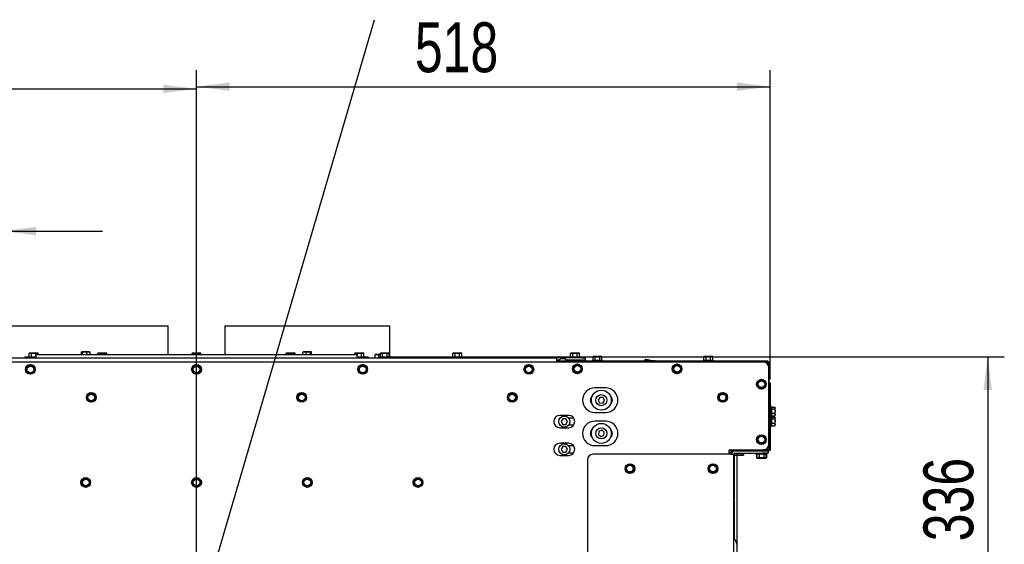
# Paper-space layout 'bovenaanzicht' of a CAD drawing. Header units: millimetres. Extents: x 21 to 204, y 7 to 289.
# Tile 8 of 19: x 78 to 137, y 143 to 175. Entities that reach past the tile are written whole.
import ezdxf

# ---------------------------------------------------------------- set-up
doc = ezdxf.new("R2010")
doc.units = ezdxf.units.MM
doc.layers.add('MATEN', color=7, linetype='Continuous')
doc.styles.add('SLDTEXTSTYLE4', font='TXT', dxfattribs={"width": 0.75})
doc.dimstyles.new('SLDDIMSTYLE4', dxfattribs={"dimtxt": 3, "dimasz": 2, "dimexe": 0, "dimexo": 0.0625, "dimgap": 0.75, "dimtad": 1, "dimdec": 0, "dimlfac": 15, "dimrnd": 1e-09, "dimzin": 12, "dimdsep": 46, "dimtxsty": 'SLDTEXTSTYLE4', "dimsah": 1, "dimcen": 0.09, "dimadec": 0, "dimazin": 3, "dimtfac": 1, "dimtmove": 0, "dimatfit": 0, "dimfxl": 0, "dimfrac": 2, "dimtolj": 1, "dimtzin": 12, "dimarcsym": 0})
doc.dimstyles.new('SLDDIMSTYLE5', dxfattribs={"dimtxt": 3, "dimasz": 2, "dimexe": 0, "dimexo": 0.0625, "dimgap": 0.75, "dimtad": 1, "dimdec": 0, "dimlfac": 15, "dimrnd": 1e-09, "dimzin": 12, "dimdsep": 46, "dimtxsty": 'SLDTEXTSTYLE4', "dimsah": 1, "dimcen": 0.09, "dimadec": 0, "dimazin": 3, "dimtfac": 1, "dimtofl": 0, "dimtmove": 0, "dimatfit": 3, "dimfxl": 0, "dimfrac": 2, "dimtolj": 1, "dimtzin": 12, "dimarcsym": 0})
doc.dimstyles.new('SLDDIMSTYLE6', dxfattribs={"dimtxt": 0.18, "dimasz": 0.5, "dimexe": 0, "dimexo": 0.0625, "dimgap": 0, "dimtad": 0, "dimtih": 1, "dimtoh": 1, "dimdec": 0, "dimrnd": 1e-09, "dimzin": 0, "dimdsep": 46, "dimtxsty": 'Standard', "dimblk1": 'DOT', "dimblk2": 'DOT', "dimsah": 1, "dimcen": 0.09, "dimadec": 0, "dimazin": 0, "dimtfac": 0.5, "dimtdec": 0, "dimtofl": 0, "dimtmove": 0, "dimatfit": 3, "dimldrblk": 'DOT', "dimfxl": 0, "dimfrac": 2, "dimtolj": 1, "dimtzin": 0, "dimarcsym": 0})

# ---------------------------------------------------------------- blocks, each defined once
blk = doc.blocks.new('_D_48')
at = {"layer": 'MATEN'}
for p, q in [((66.674, 133.307), (66.674, 163.26)), ((76.674, 133.307), (76.674, 163.26)), ((66.674, 162.26), (60.674, 162.26)), ((66.674, 162.26), (76.674, 162.26)), ((76.674, 162.26), (82.674, 162.26))]:
    blk.add_line(p, q, dxfattribs=at)
for points in [[(66.674, 162.26), (64.674, 162.51), (64.674, 162.01)], [(76.674, 162.26), (78.674, 162.01), (78.674, 162.51)]]:
    blk.add_solid(points, dxfattribs=at)
at = {"layer": 'MATEN', "char_height": 3, "attachment_point": 1, "style": 'SLDTEXTSTYLE4'}
for s, insert in [('%%c', (59.633, 166.128)), ('150', (64.053, 166.128)), ('(2x)', (71.638, 166.128))]:
    blk.add_mtext(s, dxfattribs=dict(at, insert=insert))
blk = doc.blocks.new('_D_52')
at = {"layer": 'MATEN'}
for p, q in [((99.674, 154.707), (136.958, 154.707)), ((135.958, 154.707), (135.958, 132.291)), ((89.341, 132.291), (136.958, 132.291))]:
    blk.add_line(p, q, dxfattribs=at)
for points in [[(135.958, 154.707), (135.708, 152.707), (136.208, 152.707)], [(135.958, 132.291), (136.208, 134.291), (135.708, 134.291)]]:
    blk.add_solid(points, dxfattribs=at)
at = {"layer": 'MATEN', "insert": (132.09, 143.603), "char_height": 3, "attachment_point": 1, "rotation": 90, "style": 'SLDTEXTSTYLE4'}
blk.add_mtext('336', dxfattribs=at)
blk = doc.blocks.new('_D_53')
at = {"layer": 'MATEN'}
for p, q in [((53.807, 153.941), (53.807, 171.813)), ((88.341, 133.291), (88.341, 171.813)), ((53.807, 170.813), (88.341, 170.813))]:
    blk.add_line(p, q, dxfattribs=at)
for points in [[(53.807, 170.813), (55.807, 170.563), (55.807, 171.063)], [(88.341, 170.813), (86.341, 171.063), (86.341, 170.563)]]:
    blk.add_solid(points, dxfattribs=at)
at = {"layer": 'MATEN', "insert": (65.923, 174.68), "char_height": 3, "attachment_point": 1, "style": 'SLDTEXTSTYLE4'}
blk.add_mtext('518', dxfattribs=at)
blk = doc.blocks.new('_D_54')
at = {"layer": 'MATEN'}
for p, q in [((88.341, 133.291), (88.341, 171.945)), ((122.874, 153.341), (122.874, 171.945)), ((88.341, 170.945), (122.874, 170.945))]:
    blk.add_line(p, q, dxfattribs=at)
for points in [[(88.341, 170.945), (90.341, 170.695), (90.341, 171.195)], [(122.874, 170.945), (120.874, 171.195), (120.874, 170.695)]]:
    blk.add_solid(points, dxfattribs=at)
at = {"layer": 'MATEN', "insert": (101.482, 174.813), "char_height": 3, "attachment_point": 1, "style": 'SLDTEXTSTYLE4'}
blk.add_mtext('518', dxfattribs=at)
blk = doc.blocks.new('_DOT')
at = {"color": 0, "linetype": 'ByBlock', "lineweight": -2}
blk.add_line((-0.5, 0), (-1, 0), dxfattribs=at)
at = {"color": 0, "linetype": 'ByBlock', "const_width": 0.5}
blk.add_lwpolyline([(-0.25, 0, 1), (0.25, 0, 1)], format="xyb", close=True, dxfattribs=at)

psp = doc.layouts.new('bovenaanzicht')

# ---------------------------------------------------------------- linework, layer by layer
at = {"color": 7, "linetype": 'Continuous', "lineweight": 25}
for p, q in [((76.707, 156.557), (86.641, 156.557)), ((86.641, 154.841), (86.641, 156.557)), ((90.041, 156.557), (90.041, 154.841)), ((90.041, 156.557), (99.974, 156.557)), ((99.974, 154.641), (99.974, 156.557)), ((78.007, 154.707), (78.007, 154.641)), ((78.007, 154.707), (78.341, 154.707)), ((78.307, 154.924), (78.271, 154.914)), ((78.271, 154.914), (78.338, 154.924)), ((78.271, 154.707), (78.271, 154.914)), ((78.338, 154.924), (78.307, 154.924)), ((78.338, 154.924), (78.406, 154.914)), ((78.541, 154.924), (78.338, 154.924)), ((78.341, 154.707), (78.674, 154.707)), ((78.406, 154.707), (78.406, 154.914)), ((78.541, 154.924), (78.675, 154.914)), ((78.743, 154.924), (78.541, 154.924)), ((78.674, 154.782), (78.674, 154.841)), ((78.674, 154.841), (98.007, 154.841)), ((78.674, 154.782), (78.674, 154.66)), ((78.675, 154.914), (78.743, 154.924)), ((78.675, 154.841), (78.675, 154.914)), ((78.743, 154.924), (78.81, 154.914)), ((78.774, 154.924), (78.743, 154.924)), ((78.81, 154.914), (78.774, 154.924)), ((78.81, 154.841), (78.81, 154.914)), ((81.416, 154.981), (81.447, 154.991)), ((81.466, 154.986), (81.416, 154.981)), ((81.416, 154.841), (81.416, 154.981)), ((81.441, 154.991), (81.434, 154.989)), ((81.606, 154.991), (81.447, 154.991)), ((81.477, 154.981), (81.606, 154.991)), ((81.477, 154.841), (81.477, 154.981)), ((81.606, 154.991), (81.735, 154.981)), ((81.833, 154.991), (81.606, 154.991)), ((81.735, 154.981), (81.833, 154.991)), ((81.735, 154.841), (81.735, 154.981)), ((81.833, 154.991), (81.932, 154.981)), ((81.833, 154.991), (81.907, 154.991)), ((81.913, 154.989), (81.907, 154.991)), ((81.932, 154.841), (81.932, 154.981)), ((82.441, 154.924), (82.404, 154.914)), ((82.404, 154.914), (82.472, 154.924)), ((82.404, 154.841), (82.404, 154.914)), ((82.472, 154.924), (82.441, 154.924)), ((82.472, 154.924), (82.539, 154.914)), ((82.674, 154.924), (82.472, 154.924)), ((82.539, 154.841), (82.539, 154.914)), ((82.674, 154.924), (82.809, 154.914)), ((82.876, 154.924), (82.674, 154.924)), ((82.809, 154.914), (82.876, 154.924)), ((82.809, 154.841), (82.809, 154.914)), ((82.876, 154.924), (82.943, 154.914)), ((82.907, 154.924), (82.876, 154.924)), ((82.943, 154.914), (82.907, 154.924)), ((82.943, 154.841), (82.943, 154.914)), ((88.107, 154.924), (88.071, 154.914)), ((88.071, 154.914), (88.138, 154.924)), ((88.071, 154.841), (88.071, 154.914)), ((88.138, 154.924), (88.107, 154.924)), ((88.138, 154.924), (88.206, 154.914)), ((88.341, 154.924), (88.138, 154.924)), ((88.206, 154.841), (88.206, 154.914)), ((88.341, 154.924), (88.475, 154.914)), ((88.543, 154.924), (88.341, 154.924)), ((88.475, 154.914), (88.543, 154.924)), ((88.475, 154.841), (88.475, 154.914)), ((88.543, 154.924), (88.61, 154.914)), ((88.574, 154.924), (88.543, 154.924)), ((88.61, 154.914), (88.574, 154.924)), ((88.61, 154.841), (88.61, 154.914)), ((93.774, 154.924), (93.738, 154.914)), ((93.738, 154.914), (93.805, 154.924)), ((93.738, 154.841), (93.738, 154.914)), ((93.805, 154.924), (93.774, 154.924)), ((93.805, 154.924), (93.872, 154.914)), ((94.007, 154.924), (93.805, 154.924)), ((93.872, 154.841), (93.872, 154.914)), ((94.007, 154.924), (94.142, 154.914)), ((94.209, 154.924), (94.007, 154.924)), ((94.142, 154.914), (94.209, 154.924)), ((94.142, 154.841), (94.142, 154.914)), ((94.209, 154.924), (94.277, 154.914)), ((94.241, 154.924), (94.209, 154.924)), ((94.277, 154.914), (94.241, 154.924)), ((94.277, 154.841), (94.277, 154.914)), ((94.749, 154.981), (94.848, 154.991)), ((94.749, 154.841), (94.749, 154.981)), ((94.774, 154.991), (94.768, 154.989)), ((94.848, 154.991), (94.774, 154.991)), ((95.075, 154.991), (94.848, 154.991)), ((94.848, 154.991), (94.946, 154.981)), ((94.946, 154.981), (95.075, 154.991)), ((94.946, 154.841), (94.946, 154.981)), ((95.075, 154.991), (95.204, 154.981)), ((95.234, 154.991), (95.075, 154.991)), ((95.265, 154.981), (95.166, 154.991)), ((95.204, 154.841), (95.204, 154.981)), ((95.234, 154.991), (95.265, 154.981)), ((95.247, 154.989), (95.241, 154.991)), ((95.265, 154.841), (95.265, 154.981)), ((97.907, 154.924), (97.871, 154.914)), ((97.871, 154.914), (97.938, 154.924)), ((97.871, 154.841), (97.871, 154.914)), ((97.938, 154.924), (97.907, 154.924)), ((97.938, 154.924), (98.006, 154.914)), ((98.141, 154.924), (97.938, 154.924)), ((98.006, 154.841), (98.006, 154.914)), ((98.007, 154.841), (98.007, 154.782)), ((98.007, 154.66), (98.007, 154.782)), ((98.007, 154.707), (98.341, 154.707)), ((98.141, 154.924), (98.275, 154.914)), ((98.343, 154.924), (98.141, 154.924)), ((98.275, 154.914), (98.343, 154.924)), ((98.275, 154.707), (98.275, 154.914)), ((98.341, 154.707), (98.674, 154.707)), ((98.343, 154.924), (98.41, 154.914)), ((98.374, 154.924), (98.343, 154.924)), ((98.41, 154.914), (98.374, 154.924)), ((98.41, 154.707), (98.41, 154.914)), ((98.674, 154.707), (98.674, 154.641)), ((99.091, 154.831), (99.198, 154.841)), ((99.109, 154.841), (99.091, 154.831)), ((99.091, 154.641), (99.091, 154.831)), ((99.198, 154.841), (99.107, 154.841)), ((99.198, 154.841), (99.305, 154.831)), ((99.404, 154.841), (99.198, 154.841)), ((99.305, 154.641), (99.305, 154.831)), ((99.381, 154.707), (99.381, 154.641)), ((99.381, 154.707), (99.967, 154.707)), ((99.441, 154.924), (99.404, 154.914)), ((99.404, 154.914), (99.472, 154.924)), ((99.404, 154.707), (99.404, 154.914)), ((99.472, 154.924), (99.441, 154.924)), ((99.472, 154.924), (99.539, 154.914)), ((99.674, 154.924), (99.472, 154.924)), ((99.539, 154.707), (99.539, 154.914)), ((99.674, 154.924), (99.809, 154.914)), ((99.876, 154.924), (99.674, 154.924)), ((99.809, 154.914), (99.876, 154.924)), ((99.809, 154.707), (99.809, 154.914)), ((99.876, 154.924), (99.943, 154.914)), ((99.907, 154.924), (99.876, 154.924)), ((99.943, 154.914), (99.907, 154.924)), ((99.943, 154.707), (99.943, 154.914)), ((99.967, 154.641), (99.967, 154.707)), ((103.747, 154.707), (103.747, 154.641)), ((103.747, 154.707), (104.334, 154.707)), ((103.807, 154.924), (103.771, 154.914)), ((103.771, 154.914), (103.838, 154.924)), ((103.771, 154.707), (103.771, 154.914)), ((103.838, 154.924), (103.807, 154.924)), ((103.838, 154.924), (103.906, 154.914)), ((104.041, 154.924), (103.838, 154.924)), ((103.906, 154.707), (103.906, 154.914)), ((104.041, 154.924), (104.175, 154.914)), ((104.243, 154.924), (104.041, 154.924)), ((104.175, 154.914), (104.243, 154.924)), ((104.175, 154.707), (104.175, 154.914)), ((104.243, 154.924), (104.31, 154.914)), ((104.274, 154.924), (104.243, 154.924)), ((104.31, 154.914), (104.274, 154.924)), ((104.31, 154.707), (104.31, 154.914)), ((104.334, 154.641), (104.334, 154.707)), ((110.828, 154.707), (110.828, 154.641)), ((110.828, 154.707), (111.414, 154.707)), ((110.888, 154.924), (110.852, 154.914)), ((110.852, 154.914), (110.919, 154.924)), ((110.852, 154.707), (110.852, 154.914)), ((110.919, 154.924), (110.888, 154.924)), ((110.919, 154.924), (110.986, 154.914)), ((111.121, 154.924), (110.919, 154.924)), ((110.986, 154.707), (110.986, 154.914)), ((111.121, 154.924), (111.256, 154.914)), ((111.323, 154.924), (111.121, 154.924)), ((111.256, 154.914), (111.323, 154.924)), ((111.256, 154.707), (111.256, 154.914)), ((111.323, 154.924), (111.39, 154.914)), ((111.354, 154.924), (111.323, 154.924)), ((111.39, 154.914), (111.354, 154.924)), ((111.39, 154.707), (111.39, 154.914)), ((111.414, 154.641), (111.414, 154.707)), ((112.241, 154.724), (112.204, 154.714)), ((112.204, 154.714), (112.272, 154.724)), ((112.204, 154.507), (112.204, 154.714)), ((112.272, 154.724), (112.241, 154.724)), ((112.272, 154.724), (112.339, 154.714)), ((112.474, 154.724), (112.272, 154.724)), ((112.339, 154.507), (112.339, 154.714)), ((112.474, 154.724), (112.609, 154.714)), ((112.676, 154.724), (112.474, 154.724)), ((112.609, 154.714), (112.676, 154.724)), ((112.609, 154.507), (112.609, 154.714)), ((112.676, 154.724), (112.743, 154.714)), ((112.707, 154.724), (112.676, 154.724)), ((112.743, 154.714), (112.707, 154.724)), ((112.743, 154.507), (112.743, 154.714)), ((118.907, 154.724), (118.871, 154.714)), ((118.871, 154.714), (118.938, 154.724)), ((118.871, 154.507), (118.871, 154.714)), ((118.938, 154.724), (118.907, 154.724)), ((118.938, 154.724), (119.006, 154.714)), ((119.141, 154.724), (118.938, 154.724)), ((119.006, 154.507), (119.006, 154.714)), ((119.141, 154.724), (119.275, 154.714)), ((119.343, 154.724), (119.141, 154.724)), ((119.275, 154.714), (119.343, 154.724)), ((119.275, 154.507), (119.275, 154.714)), ((119.343, 154.724), (119.41, 154.714)), ((119.374, 154.724), (119.343, 154.724)), ((119.41, 154.714), (119.374, 154.724)), ((119.41, 154.507), (119.41, 154.714)), ((122.457, 154.374), (54.224, 154.374)), ((66.674, 154.641), (110.007, 154.641)), ((78.224, 154.143), (78.107, 154.075)), ((78.107, 154.075), (78.107, 153.941)), ((78.341, 154.21), (78.224, 154.143)), ((78.457, 154.143), (78.341, 154.21)), ((78.574, 154.075), (78.457, 154.143)), ((78.574, 153.941), (78.574, 154.075)), ((78.674, 154.66), (78.674, 154.641)), ((88.224, 154.143), (88.107, 154.075)), ((88.107, 154.075), (88.107, 153.941)), ((88.341, 154.21), (88.224, 154.143)), ((88.457, 154.143), (88.341, 154.21)), ((88.574, 154.075), (88.457, 154.143)), ((88.574, 153.941), (88.574, 154.075)), ((98.007, 154.641), (98.007, 154.66)), ((98.224, 154.143), (98.107, 154.075)), ((98.107, 154.075), (98.107, 153.941)), ((98.341, 154.21), (98.224, 154.143)), ((98.457, 154.143), (98.341, 154.21)), ((98.574, 154.075), (98.457, 154.143)), ((98.574, 153.941), (98.574, 154.075)), ((108.224, 154.143), (108.107, 154.075)), ((108.107, 154.075), (108.107, 153.941)), ((108.341, 154.21), (108.224, 154.143)), ((108.457, 154.143), (108.341, 154.21)), ((108.574, 154.075), (108.457, 154.143)), ((108.574, 153.941), (108.574, 154.075)), ((110.007, 154.641), (110.007, 154.441)), ((111.541, 154.641), (110.007, 154.641)), ((110.168, 154.507), (110.007, 154.507)), ((110.007, 154.374), (110.007, 154.441)), ((110.121, 154.441), (110.007, 154.441)), ((110.132, 154.441), (110.121, 154.441)), ((110.121, 154.374), (110.121, 154.441)), ((110.632, 154.441), (110.132, 154.441)), ((111.541, 154.507), (110.597, 154.507)), ((122.674, 154.441), (110.632, 154.441)), ((110.981, 154.507), (110.981, 154.441)), ((111.147, 154.176), (111.031, 154.109)), ((111.031, 154.109), (111.031, 153.974)), ((111.264, 154.244), (111.147, 154.176)), ((111.261, 154.441), (111.261, 154.507)), ((111.381, 154.176), (111.264, 154.244)), ((111.497, 154.109), (111.381, 154.176)), ((111.497, 153.974), (111.497, 154.109)), ((111.541, 154.641), (111.741, 154.641)), ((111.741, 154.507), (111.541, 154.507)), ((111.741, 154.641), (111.741, 154.507)), ((112.181, 154.507), (112.181, 154.441)), ((112.181, 154.507), (112.767, 154.507)), ((112.767, 154.441), (112.767, 154.507)), ((115.313, 154.441), (115.32, 154.5)), ((115.354, 154.535), (115.35, 154.533)), ((115.522, 154.513), (115.354, 154.535)), ((115.714, 154.448), (115.522, 154.513)), ((115.522, 154.513), (115.948, 154.457)), ((115.713, 154.441), (115.714, 154.448)), ((116, 154.441), (115.948, 154.457)), ((115.948, 154.457), (116.069, 154.441)), ((117.147, 154.176), (117.031, 154.109)), ((117.031, 154.109), (117.031, 153.974)), ((117.264, 154.244), (117.147, 154.176)), ((117.381, 154.176), (117.264, 154.244)), ((117.497, 154.109), (117.381, 154.176)), ((117.497, 153.974), (117.497, 154.109)), ((118.847, 154.507), (118.847, 154.441)), ((118.847, 154.507), (119.434, 154.507)), ((119.434, 154.441), (119.434, 154.507)), ((122.674, 154.374), (122.674, 154.441)), ((122.807, 154.307), (122.741, 154.307)), ((122.807, 149.174), (122.807, 154.307)), ((78.107, 153.806), (78.224, 153.739)), ((78.224, 153.739), (78.341, 153.671)), ((78.341, 153.671), (78.457, 153.739)), ((78.457, 153.739), (78.574, 153.806)), ((88.107, 153.806), (88.224, 153.739)), ((88.224, 153.739), (88.341, 153.671)), ((88.341, 153.671), (88.457, 153.739)), ((88.457, 153.739), (88.574, 153.806)), ((98.107, 153.806), (98.224, 153.739)), ((98.224, 153.739), (98.341, 153.671)), ((98.341, 153.671), (98.457, 153.739)), ((98.457, 153.739), (98.574, 153.806)), ((108.107, 153.806), (108.224, 153.739)), ((108.224, 153.739), (108.341, 153.671)), ((108.341, 153.671), (108.457, 153.739)), ((108.457, 153.739), (108.574, 153.806)), ((111.031, 153.839), (111.147, 153.772)), ((111.147, 153.772), (111.264, 153.705)), ((111.264, 153.705), (111.381, 153.772)), ((111.381, 153.772), (111.497, 153.839)), ((117.031, 153.839), (117.147, 153.772)), ((117.147, 153.772), (117.264, 153.705)), ((117.264, 153.705), (117.381, 153.772)), ((117.381, 153.772), (117.497, 153.839)), ((122.791, 149.441), (122.791, 154.041)), ((122.224, 153.255), (122.107, 153.188)), ((122.107, 153.188), (122.107, 153.053)), ((122.107, 152.918), (122.224, 152.851)), ((122.341, 153.322), (122.224, 153.255)), ((122.457, 153.255), (122.341, 153.322)), ((122.574, 153.188), (122.457, 153.255)), ((122.457, 152.851), (122.574, 152.918)), ((122.574, 153.053), (122.574, 153.188)), ((122.874, 153.141), (122.807, 153.141)), ((122.874, 153.141), (122.874, 152.941)), ((122.874, 152.941), (122.874, 152.541)), ((81.891, 152.459), (81.774, 152.392)), ((81.774, 152.392), (81.774, 152.257)), ((82.007, 152.527), (81.891, 152.459)), ((82.124, 152.459), (82.007, 152.527)), ((82.241, 152.392), (82.124, 152.459)), ((82.241, 152.257), (82.241, 152.392)), ((94.557, 152.459), (94.441, 152.392)), ((94.441, 152.392), (94.441, 152.257)), ((94.674, 152.527), (94.557, 152.459)), ((94.791, 152.459), (94.674, 152.527)), ((94.907, 152.392), (94.791, 152.459)), ((94.907, 152.257), (94.907, 152.392)), ((107.224, 152.459), (107.107, 152.392)), ((107.107, 152.392), (107.107, 152.257)), ((107.341, 152.527), (107.224, 152.459)), ((107.457, 152.459), (107.341, 152.527)), ((107.574, 152.392), (107.457, 152.459)), ((107.574, 152.257), (107.574, 152.392)), ((112.971, 152.824), (112.304, 152.824)), ((119.891, 152.459), (119.774, 152.392)), ((119.774, 152.392), (119.774, 152.257)), ((120.007, 152.527), (119.891, 152.459)), ((120.124, 152.459), (120.007, 152.527)), ((120.241, 152.392), (120.124, 152.459)), ((120.241, 152.257), (120.241, 152.392)), ((122.224, 152.851), (122.341, 152.783)), ((122.341, 152.783), (122.457, 152.851)), ((122.874, 152.541), (122.807, 152.541)), ((122.874, 152.541), (122.874, 152.341)), ((122.874, 152.341), (122.874, 149.274)), ((81.774, 152.123), (81.891, 152.055)), ((81.891, 152.055), (82.007, 151.988)), ((82.007, 151.988), (82.124, 152.055)), ((82.124, 152.055), (82.241, 152.123)), ((94.441, 152.123), (94.557, 152.055)), ((94.557, 152.055), (94.674, 151.988)), ((94.674, 151.988), (94.791, 152.055)), ((94.791, 152.055), (94.907, 152.123)), ((107.107, 152.123), (107.224, 152.055)), ((107.224, 152.055), (107.341, 151.988)), ((107.341, 151.988), (107.457, 152.055)), ((107.457, 152.055), (107.574, 152.123)), ((112.617, 152.262), (112.512, 152.101)), ((112.512, 152.101), (112.599, 151.93)), ((112.599, 151.93), (112.791, 151.919)), ((112.809, 152.252), (112.617, 152.262)), ((112.791, 151.919), (112.896, 152.08)), ((112.896, 152.08), (112.809, 152.252)), ((119.774, 152.123), (119.891, 152.055)), ((119.891, 152.055), (120.007, 151.988)), ((120.007, 151.988), (120.124, 152.055)), ((120.124, 152.055), (120.241, 152.123)), ((110.741, 151.171), (110.207, 151.171)), ((112.304, 151.357), (112.971, 151.357)), ((122.941, 151.701), (122.874, 151.701)), ((122.874, 151.114), (122.941, 151.114)), ((122.941, 151.701), (122.941, 151.295)), ((122.941, 151.675), (123.147, 151.675)), ((122.941, 151.572), (123.147, 151.572)), ((122.941, 151.305), (123.147, 151.305)), ((122.941, 151.295), (122.941, 151.114)), ((122.941, 151.14), (123.147, 151.14)), ((123.157, 151.623), (123.147, 151.572)), ((123.147, 151.572), (123.157, 151.438)), ((123.157, 151.438), (123.147, 151.305)), ((123.147, 151.305), (123.157, 151.222)), ((123.157, 151.222), (123.147, 151.14)), ((123.147, 151.14), (123.15, 151.156)), ((123.157, 151.641), (123.152, 151.66)), ((123.152, 151.155), (123.157, 151.174)), ((123.157, 151.623), (123.157, 151.641)), ((123.157, 151.438), (123.157, 151.623)), ((123.157, 151.222), (123.157, 151.438)), ((123.157, 151.174), (123.157, 151.222)), ((110.378, 150.971), (110.281, 150.804)), ((110.281, 150.804), (110.378, 150.637)), ((110.57, 150.971), (110.378, 150.971)), ((110.378, 150.637), (110.57, 150.637)), ((110.666, 150.804), (110.57, 150.971)), ((110.57, 150.637), (110.666, 150.804)), ((111.046, 151.007), (110.738, 151.007)), ((110.738, 150.601), (111.046, 150.601)), ((112.971, 150.824), (112.304, 150.824)), ((122.941, 151.101), (122.874, 151.101)), ((122.941, 151.101), (122.941, 150.695)), ((122.941, 151.075), (123.147, 151.075)), ((122.941, 150.972), (123.147, 150.972)), ((122.941, 150.705), (123.147, 150.705)), ((122.941, 150.695), (122.941, 150.514)), ((122.941, 150.54), (123.147, 150.54)), ((123.157, 151.023), (123.147, 150.972)), ((123.147, 150.972), (123.157, 150.838)), ((123.157, 150.838), (123.147, 150.705)), ((123.147, 150.705), (123.157, 150.622)), ((123.157, 150.622), (123.147, 150.54)), ((123.147, 150.54), (123.15, 150.556)), ((123.157, 151.041), (123.152, 151.06)), ((123.152, 150.555), (123.157, 150.574)), ((123.157, 151.023), (123.157, 151.041)), ((123.157, 150.838), (123.157, 151.023)), ((123.157, 150.622), (123.157, 150.838)), ((123.157, 150.574), (123.157, 150.622)), ((110.207, 150.437), (110.741, 150.437)), ((112.553, 150.211), (112.525, 150.021)), ((112.525, 150.021), (112.675, 149.9)), ((112.733, 150.281), (112.553, 150.211)), ((112.675, 149.9), (112.854, 149.971)), ((112.883, 150.161), (112.733, 150.281)), ((112.854, 149.971), (112.883, 150.161)), ((122.341, 149.989), (122.224, 149.922)), ((122.457, 149.922), (122.341, 149.989)), ((122.874, 150.514), (122.941, 150.514)), ((110.741, 149.504), (110.207, 149.504)), ((111.046, 149.341), (110.738, 149.341)), ((112.304, 149.357), (112.971, 149.357)), ((122.224, 149.922), (122.107, 149.854)), ((122.107, 149.854), (122.107, 149.72)), ((122.107, 149.585), (122.224, 149.517)), ((122.224, 149.517), (122.341, 149.45)), ((122.341, 149.45), (122.457, 149.517)), ((122.574, 149.854), (122.457, 149.922)), ((122.457, 149.517), (122.574, 149.585)), ((122.574, 149.72), (122.574, 149.854)), ((110.207, 148.771), (110.741, 148.771)), ((110.378, 149.304), (110.281, 149.137)), ((110.281, 149.137), (110.378, 148.971)), ((110.57, 149.304), (110.378, 149.304)), ((110.378, 148.971), (110.57, 148.971)), ((110.666, 149.137), (110.57, 149.304)), ((110.57, 148.971), (110.666, 149.137)), ((110.738, 148.934), (111.046, 148.934)), ((120.474, 148.841), (112.207, 148.841)), ((120.391, 149.107), (122.457, 149.107)), ((120.391, 148.841), (120.391, 149.107)), ((121.401, 149.057), (120.391, 149.057)), ((120.391, 148.974), (120.514, 148.974)), ((120.474, 148.841), (120.674, 148.841)), ((120.507, 148.911), (120.507, 148.841)), ((120.674, 113.041), (120.674, 148.841)), ((120.697, 149.057), (120.697, 149.036)), ((120.707, 148.898), (120.707, 146.144)), ((120.721, 148.905), (120.721, 148.784)), ((120.721, 148.784), (120.757, 148.774)), ((120.788, 148.774), (120.721, 148.784)), ((120.741, 149.041), (122.407, 149.041)), ((120.741, 148.907), (122.407, 148.907)), ((120.757, 148.774), (120.788, 148.774)), ((120.856, 148.784), (120.788, 148.774)), ((120.788, 148.774), (120.991, 148.774)), ((120.856, 148.907), (120.856, 148.784)), ((120.991, 148.774), (120.856, 148.784)), ((120.879, 142.174), (120.879, 148.774)), ((120.991, 148.774), (121.193, 148.774)), ((121.125, 148.907), (121.125, 148.784)), ((121.193, 148.774), (121.125, 148.784)), ((121.26, 148.784), (121.193, 148.774)), ((121.193, 148.774), (121.224, 148.774)), ((121.224, 148.774), (121.26, 148.784)), ((121.26, 148.907), (121.26, 148.784)), ((121.284, 149.041), (121.284, 149.057)), ((121.741, 149.051), (121.718, 149.041)), ((121.741, 149.041), (121.741, 149.107)), ((121.991, 148.907), (121.991, 148.841)), ((122.047, 148.841), (121.991, 148.841)), ((122.045, 148.841), (122.045, 148.622)), ((122.047, 148.907), (122.047, 148.841)), ((122.634, 148.841), (122.047, 148.841)), ((122.071, 148.841), (122.071, 148.634)), ((122.206, 148.841), (122.206, 148.634)), ((122.407, 149.041), (122.741, 149.041)), ((122.741, 148.907), (122.407, 148.907)), ((122.674, 149.107), (122.457, 149.107)), ((122.475, 148.841), (122.475, 148.634)), ((122.481, 149.107), (122.481, 149.108)), ((122.501, 149.107), (122.501, 149.11)), ((122.674, 149.112), (122.513, 149.112)), ((122.61, 148.841), (122.61, 148.634)), ((122.634, 148.841), (122.634, 148.907)), ((122.691, 148.841), (122.634, 148.841)), ((122.636, 148.841), (122.636, 148.622)), ((122.674, 149.041), (122.674, 149.107)), ((122.691, 148.841), (122.691, 148.907)), ((122.741, 149.041), (122.741, 148.907)), ((122.807, 149.172), (122.807, 149.074)), ((122.874, 149.074), (122.807, 149.074)), ((122.874, 149.274), (122.874, 149.074)), ((111.874, 148.507), (111.874, 121.688)), ((114.307, 148.176), (114.191, 148.109)), ((114.424, 148.244), (114.307, 148.176)), ((114.541, 148.176), (114.424, 148.244)), ((114.657, 148.109), (114.541, 148.176)), ((119.307, 148.176), (119.191, 148.109)), ((119.424, 148.244), (119.307, 148.176)), ((119.541, 148.176), (119.424, 148.244)), ((119.657, 148.109), (119.541, 148.176)), ((122.156, 148.611), (122.045, 148.622)), ((122.045, 148.622), (122.082, 148.611)), ((122.071, 148.634), (122.107, 148.624)), ((122.138, 148.624), (122.071, 148.634)), ((122.156, 148.611), (122.074, 148.611)), ((122.107, 148.624), (122.138, 148.624)), ((122.206, 148.634), (122.138, 148.624)), ((122.138, 148.624), (122.341, 148.624)), ((122.156, 148.611), (122.414, 148.611)), ((122.341, 148.624), (122.206, 148.634)), ((122.266, 148.624), (122.266, 148.622)), ((122.414, 148.611), (122.266, 148.622)), ((122.341, 148.624), (122.543, 148.624)), ((122.562, 148.622), (122.414, 148.611)), ((122.414, 148.611), (122.599, 148.611)), ((122.543, 148.624), (122.475, 148.634)), ((122.61, 148.634), (122.543, 148.624)), ((122.543, 148.624), (122.574, 148.624)), ((122.562, 148.624), (122.562, 148.622)), ((122.599, 148.611), (122.562, 148.622)), ((122.574, 148.624), (122.61, 148.634)), ((122.636, 148.622), (122.599, 148.611)), ((114.191, 148.109), (114.191, 147.974)), ((114.191, 147.839), (114.307, 147.772)), ((114.307, 147.772), (114.424, 147.705)), ((114.424, 147.705), (114.541, 147.772)), ((114.541, 147.772), (114.657, 147.839)), ((114.657, 147.974), (114.657, 148.109)), ((119.191, 148.109), (119.191, 147.974)), ((119.191, 147.839), (119.307, 147.772)), ((119.307, 147.772), (119.424, 147.705)), ((119.424, 147.705), (119.541, 147.772)), ((119.541, 147.772), (119.657, 147.839)), ((119.657, 147.974), (119.657, 148.109)), ((81.557, 147.343), (81.441, 147.275)), ((81.441, 147.275), (81.441, 147.141)), ((81.441, 147.006), (81.557, 146.939)), ((81.674, 147.41), (81.557, 147.343)), ((81.791, 147.343), (81.674, 147.41)), ((81.907, 147.275), (81.791, 147.343)), ((81.791, 146.939), (81.907, 147.006)), ((81.907, 147.141), (81.907, 147.275)), ((88.224, 147.343), (88.107, 147.275)), ((88.107, 147.275), (88.107, 147.141)), ((88.107, 147.006), (88.224, 146.939)), ((88.341, 147.41), (88.224, 147.343)), ((88.457, 147.343), (88.341, 147.41)), ((88.574, 147.275), (88.457, 147.343)), ((88.457, 146.939), (88.574, 147.006)), ((88.574, 147.141), (88.574, 147.275)), ((94.891, 147.343), (94.774, 147.275)), ((94.774, 147.275), (94.774, 147.141)), ((94.774, 147.006), (94.891, 146.939)), ((95.007, 147.41), (94.891, 147.343)), ((95.124, 147.343), (95.007, 147.41)), ((95.241, 147.275), (95.124, 147.343)), ((95.124, 146.939), (95.241, 147.006)), ((95.241, 147.141), (95.241, 147.275)), ((101.557, 147.343), (101.441, 147.275)), ((101.441, 147.275), (101.441, 147.141)), ((101.441, 147.006), (101.557, 146.939)), ((101.674, 147.41), (101.557, 147.343)), ((101.791, 147.343), (101.674, 147.41)), ((101.907, 147.275), (101.791, 147.343)), ((101.791, 146.939), (101.907, 147.006)), ((101.907, 147.141), (101.907, 147.275)), ((81.557, 146.939), (81.674, 146.871)), ((81.674, 146.871), (81.791, 146.939)), ((88.224, 146.939), (88.341, 146.871)), ((88.341, 146.871), (88.457, 146.939)), ((94.891, 146.939), (95.007, 146.871)), ((95.007, 146.871), (95.124, 146.939)), ((101.557, 146.939), (101.674, 146.871)), ((101.674, 146.871), (101.791, 146.939)), ((120.691, 146.045), (120.691, 143.749))]:
    psp.add_line(p, q, dxfattribs=at)
for centre, radius in [((78.341, 153.941), 0.293), ((78.341, 153.941), 0.2), ((88.341, 153.941), 0.293), ((88.341, 153.941), 0.2), ((98.341, 153.941), 0.293), ((98.341, 153.941), 0.2), ((108.341, 153.941), 0.293), ((108.341, 153.941), 0.2), ((111.264, 153.974), 0.293), ((111.264, 153.974), 0.2), ((117.264, 153.974), 0.293), ((117.264, 153.974), 0.2), ((122.341, 153.053), 0.293), ((122.341, 153.053), 0.2), ((82.007, 152.257), 0.293), ((82.007, 152.257), 0.2), ((94.674, 152.257), 0.293), ((94.674, 152.257), 0.2), ((107.341, 152.257), 0.293), ((107.341, 152.257), 0.2), ((112.704, 152.091), 0.6), ((112.704, 152.091), 0.333), ((120.007, 152.257), 0.293), ((120.007, 152.257), 0.2), ((110.474, 150.804), 0.333), ((112.704, 150.091), 0.6), ((112.704, 150.091), 0.333), ((122.341, 149.72), 0.293), ((110.474, 149.137), 0.333), ((122.341, 149.72), 0.2), ((114.424, 147.974), 0.293), ((114.424, 147.974), 0.2), ((119.424, 147.974), 0.293), ((119.424, 147.974), 0.2), ((81.674, 147.141), 0.293), ((81.674, 147.141), 0.2), ((88.341, 147.141), 0.293), ((88.341, 147.141), 0.2), ((95.007, 147.141), 0.293), ((95.007, 147.141), 0.2), ((101.674, 147.141), 0.293), ((101.674, 147.141), 0.2)]:
    psp.add_circle(centre, radius, dxfattribs=at)
for centre, radius, start, end in [((78.341, 153.941), 0.233, 120, 180), ((78.341, 153.941), 0.233, 60, 120), ((78.341, 153.941), 0.233, 0, 60), ((88.341, 153.941), 0.233, 120, 180), ((88.341, 153.941), 0.233, 60, 120), ((88.341, 153.941), 0.233, 0, 60), ((98.341, 153.941), 0.233, 120, 180), ((98.341, 153.941), 0.233, 60, 120), ((98.341, 153.941), 0.233, 0, 60), ((108.341, 153.941), 0.233, 120, 180), ((108.341, 153.941), 0.233, 60, 120), ((108.341, 153.941), 0.233, 0, 60), ((110.132, 154.457), 0.0167, 133.60282, 270), ((110.382, 154.195), 0.379, 46.39718, 133.60282), ((110.632, 154.457), 0.0167, 270, 46.39718), ((111.264, 153.974), 0.233, 120, 180), ((111.264, 153.974), 0.233, 60, 120), ((111.264, 153.974), 0.233, 0, 60), ((117.264, 153.974), 0.233, 120, 180), ((117.264, 153.974), 0.233, 60, 120), ((117.264, 153.974), 0.233, 0, 60), ((122.457, 154.041), 0.333, 0, 90), ((122.674, 154.307), 0.133, 0, 90), ((122.674, 154.307), 0.0667, 0, 90), ((78.341, 153.941), 0.233, 180, 240), ((78.341, 153.941), 0.233, 240, 300), ((78.341, 153.941), 0.233, 300, 0), ((88.341, 153.941), 0.233, 180, 240), ((88.341, 153.941), 0.233, 240, 300), ((88.341, 153.941), 0.233, 300, 0), ((98.341, 153.941), 0.233, 180, 240), ((98.341, 153.941), 0.233, 240, 300), ((98.341, 153.941), 0.233, 300, 0), ((108.341, 153.941), 0.233, 180, 240), ((108.341, 153.941), 0.233, 240, 300), ((108.341, 153.941), 0.233, 300, 0), ((111.264, 153.974), 0.233, 180, 240), ((111.264, 153.974), 0.233, 240, 300), ((111.264, 153.974), 0.233, 300, 0), ((117.264, 153.974), 0.233, 180, 240), ((117.264, 153.974), 0.233, 240, 300), ((117.264, 153.974), 0.233, 300, 0), ((122.341, 153.053), 0.233, 120, 180), ((122.341, 153.053), 0.233, 180, 240), ((122.341, 153.053), 0.233, 60, 120), ((122.341, 153.053), 0.233, 0, 60), ((122.341, 153.053), 0.233, 300, 0), ((82.007, 152.257), 0.233, 120, 180), ((82.007, 152.257), 0.233, 60, 120), ((82.007, 152.257), 0.233, 0, 60), ((94.674, 152.257), 0.233, 120, 180), ((94.674, 152.257), 0.233, 60, 120), ((94.674, 152.257), 0.233, 0, 60), ((107.341, 152.257), 0.233, 120, 180), ((107.341, 152.257), 0.233, 60, 120), ((107.341, 152.257), 0.233, 0, 60), ((112.304, 152.091), 0.733, 90, 270), ((112.371, 152.091), 0.333, 128.31613, 231.68387), ((112.971, 152.091), 0.733, 270, 90), ((113.037, 152.091), 0.333, 308.31613, 51.68387), ((120.007, 152.257), 0.233, 120, 180), ((120.007, 152.257), 0.233, 60, 120), ((120.007, 152.257), 0.233, 0, 60), ((122.341, 153.053), 0.233, 240, 300), ((82.007, 152.257), 0.233, 180, 240), ((82.007, 152.257), 0.233, 240, 300), ((82.007, 152.257), 0.233, 300, 0), ((94.674, 152.257), 0.233, 180, 240), ((94.674, 152.257), 0.233, 240, 300), ((94.674, 152.257), 0.233, 300, 0), ((107.341, 152.257), 0.233, 180, 240), ((107.341, 152.257), 0.233, 240, 300), ((107.341, 152.257), 0.233, 300, 0), ((120.007, 152.257), 0.233, 180, 240), ((120.007, 152.257), 0.233, 240, 300), ((120.007, 152.257), 0.233, 300, 0), ((110.207, 150.804), 0.367, 90, 270), ((110.741, 150.804), 0.367, 270, 90), ((112.304, 150.091), 0.733, 90, 270), ((112.971, 150.091), 0.733, 270, 90), ((112.371, 150.091), 0.333, 128.31613, 231.68387), ((113.037, 150.091), 0.333, 308.31613, 51.68387), ((122.341, 149.72), 0.233, 60, 120), ((110.207, 149.137), 0.367, 90, 270), ((110.741, 149.137), 0.367, 270, 90), ((122.341, 149.72), 0.233, 120, 180), ((122.341, 149.72), 0.233, 180, 240), ((122.341, 149.72), 0.233, 240, 300), ((122.341, 149.72), 0.233, 0, 60), ((122.341, 149.72), 0.233, 300, 0), ((122.457, 149.441), 0.333, 270, 0), ((112.207, 148.507), 0.333, 90, 180), ((120.814, 148.911), 0.307, 151.42812, 180), ((120.741, 148.841), 0.2, 90, 180), ((120.741, 148.841), 0.0667, 90, 180), ((121.401, 149.364), 0.307, 270, 303.17988), ((114.424, 147.974), 0.233, 120, 180), ((114.424, 147.974), 0.233, 60, 120), ((114.424, 147.974), 0.233, 0, 60), ((119.424, 147.974), 0.233, 120, 180), ((119.424, 147.974), 0.233, 60, 120), ((119.424, 147.974), 0.233, 0, 60), ((114.424, 147.974), 0.233, 180, 240), ((114.424, 147.974), 0.233, 240, 300), ((114.424, 147.974), 0.233, 300, 0), ((119.424, 147.974), 0.233, 180, 240), ((119.424, 147.974), 0.233, 240, 300), ((119.424, 147.974), 0.233, 300, 0), ((81.674, 147.141), 0.233, 120, 180), ((81.674, 147.141), 0.233, 180, 240), ((81.674, 147.141), 0.233, 60, 120), ((81.674, 147.141), 0.233, 0, 60), ((81.674, 147.141), 0.233, 300, 0), ((88.341, 147.141), 0.233, 120, 180), ((88.341, 147.141), 0.233, 180, 240), ((88.341, 147.141), 0.233, 60, 120), ((88.341, 147.141), 0.233, 0, 60), ((88.341, 147.141), 0.233, 300, 0), ((95.007, 147.141), 0.233, 120, 180), ((95.007, 147.141), 0.233, 180, 240), ((95.007, 147.141), 0.233, 60, 120), ((95.007, 147.141), 0.233, 0, 60), ((95.007, 147.141), 0.233, 300, 0), ((101.674, 147.141), 0.233, 120, 180), ((101.674, 147.141), 0.233, 180, 240), ((101.674, 147.141), 0.233, 60, 120), ((101.674, 147.141), 0.233, 0, 60), ((101.674, 147.141), 0.233, 300, 0), ((81.674, 147.141), 0.233, 240, 300), ((88.341, 147.141), 0.233, 240, 300), ((95.007, 147.141), 0.233, 240, 300), ((101.674, 147.141), 0.233, 240, 300), ((120.401, 146.144), 0.307, 333.03761, 0), ((120.457, 143.424), 0.4, 0, 57.20283)]:
    psp.add_arc(centre, radius, start, end, dxfattribs=at)
for points, knots in [([(78.406, 154.914), (78.417, 154.916), (78.462, 154.922), (78.507, 154.923), (78.541, 154.924)], [0, 0, 0, 0, 0.249165, 1, 1, 1, 1]), ([(81.447, 154.991), (81.454, 154.99), (81.464, 154.988), (81.474, 154.983), (81.477, 154.981)], [0, 0, 0, 0, 0.750835, 1, 1, 1, 1]), ([(81.932, 154.981), (81.929, 154.983), (81.919, 154.988), (81.909, 154.99), (81.901, 154.991)], [0, 0, 0, 0, 0.249165, 1, 1, 1, 1]), ([(82.539, 154.914), (82.55, 154.916), (82.595, 154.922), (82.64, 154.923), (82.674, 154.924)], [0, 0, 0, 0, 0.249165, 1, 1, 1, 1]), ([(88.206, 154.914), (88.217, 154.916), (88.262, 154.922), (88.307, 154.923), (88.341, 154.924)], [0, 0, 0, 0, 0.249165, 1, 1, 1, 1]), ([(93.872, 154.914), (93.884, 154.916), (93.928, 154.922), (93.973, 154.923), (94.007, 154.924)], [0, 0, 0, 0, 0.249165, 1, 1, 1, 1]), ([(94.78, 154.991), (94.772, 154.99), (94.762, 154.988), (94.752, 154.983), (94.749, 154.981)], [0, 0, 0, 0, 0.750835, 1, 1, 1, 1]), ([(95.204, 154.981), (95.207, 154.983), (95.217, 154.988), (95.227, 154.99), (95.234, 154.991)], [0, 0, 0, 0, 0.249165, 1, 1, 1, 1]), ([(98.006, 154.914), (98.017, 154.916), (98.062, 154.922), (98.107, 154.923), (98.141, 154.924)], [0, 0, 0, 0, 0.249165, 1, 1, 1, 1]), ([(99.305, 154.831), (99.315, 154.833), (99.348, 154.837), (99.382, 154.838), (99.404, 154.839)], [0, 0, 0, 0, 0.312265, 1, 1, 1, 1]), ([(99.539, 154.914), (99.55, 154.916), (99.595, 154.922), (99.64, 154.923), (99.674, 154.924)], [0, 0, 0, 0, 0.249165, 1, 1, 1, 1]), ([(103.906, 154.914), (103.917, 154.916), (103.962, 154.922), (104.007, 154.923), (104.041, 154.924)], [0, 0, 0, 0, 0.249165, 1, 1, 1, 1]), ([(110.986, 154.914), (110.997, 154.916), (111.042, 154.922), (111.087, 154.923), (111.121, 154.924)], [0, 0, 0, 0, 0.249165, 1, 1, 1, 1]), ([(112.339, 154.714), (112.35, 154.716), (112.395, 154.722), (112.44, 154.723), (112.474, 154.724)], [0, 0, 0, 0, 0.249165, 1, 1, 1, 1]), ([(119.006, 154.714), (119.017, 154.716), (119.062, 154.722), (119.107, 154.723), (119.141, 154.724)], [0, 0, 0, 0, 0.249165, 1, 1, 1, 1]), ([(115.32, 154.5), (115.331, 154.515), (115.344, 154.534), (115.356, 154.534), (115.358, 154.534)], [0, 0, 0, 0, 0.78732, 1, 1, 1, 1]), ([(115.522, 154.513), (115.518, 154.513), (115.451, 154.521), (115.383, 154.51), (115.32, 154.5)], [0, 0, 0, 0, 0.070215, 1, 1, 1, 1]), ([(115.948, 154.457), (115.943, 154.457), (115.865, 154.467), (115.787, 154.457), (115.714, 154.448)], [0, 0, 0, 0, 0.070215, 1, 1, 1, 1]), ([(122.674, 154.441), (122.67, 154.439), (122.663, 154.436), (122.653, 154.412), (122.643, 154.377), (122.634, 154.339), (122.629, 154.316), (122.627, 154.307)], [0, 0, 0, 0, 0.220078, 0.440174, 0.660271, 0.880367, 1, 1, 1, 1]), ([(122.674, 154.374), (122.67, 154.373), (122.663, 154.371), (122.652, 154.358), (122.641, 154.338), (122.632, 154.32), (122.628, 154.309), (122.627, 154.307)], [0, 0, 0, 0, 0.235723, 0.471445, 0.707073, 0.9427, 1, 1, 1, 1]), ([(122.694, 154.269), (122.696, 154.27), (122.706, 154.275), (122.722, 154.284), (122.738, 154.296), (122.74, 154.303), (122.741, 154.307)], [0, 0, 0, 0, 0.069097, 0.379398, 0.689699, 1, 1, 1, 1]), ([(122.699, 154.266), (122.708, 154.268), (122.734, 154.274), (122.77, 154.284), (122.801, 154.296), (122.805, 154.303), (122.807, 154.307)], [0, 0, 0, 0, 0.145574, 0.430383, 0.715191, 1, 1, 1, 1]), ([(78.107, 153.941), (78.107, 153.907), (78.107, 153.862), (78.107, 153.817), (78.107, 153.806)], [0, 0, 0, 0, 0.750835, 1, 1, 1, 1]), ([(78.574, 153.806), (78.574, 153.817), (78.574, 153.862), (78.574, 153.907), (78.574, 153.941)], [0, 0, 0, 0, 0.249165, 1, 1, 1, 1]), ([(88.107, 153.941), (88.107, 153.907), (88.107, 153.862), (88.107, 153.817), (88.107, 153.806)], [0, 0, 0, 0, 0.750835, 1, 1, 1, 1]), ([(88.574, 153.806), (88.574, 153.817), (88.574, 153.862), (88.574, 153.907), (88.574, 153.941)], [0, 0, 0, 0, 0.249165, 1, 1, 1, 1]), ([(98.107, 153.941), (98.107, 153.907), (98.107, 153.862), (98.107, 153.817), (98.107, 153.806)], [0, 0, 0, 0, 0.750835, 1, 1, 1, 1]), ([(98.574, 153.806), (98.574, 153.817), (98.574, 153.862), (98.574, 153.907), (98.574, 153.941)], [0, 0, 0, 0, 0.249165, 1, 1, 1, 1]), ([(108.107, 153.941), (108.107, 153.907), (108.107, 153.862), (108.107, 153.817), (108.107, 153.806)], [0, 0, 0, 0, 0.750835, 1, 1, 1, 1]), ([(108.574, 153.806), (108.574, 153.817), (108.574, 153.862), (108.574, 153.907), (108.574, 153.941)], [0, 0, 0, 0, 0.249165, 1, 1, 1, 1]), ([(111.031, 153.974), (111.031, 153.94), (111.031, 153.895), (111.031, 153.85), (111.031, 153.839)], [0, 0, 0, 0, 0.750835, 1, 1, 1, 1]), ([(111.497, 153.839), (111.497, 153.85), (111.497, 153.895), (111.497, 153.94), (111.497, 153.974)], [0, 0, 0, 0, 0.249165, 1, 1, 1, 1]), ([(117.031, 153.974), (117.031, 153.94), (117.031, 153.895), (117.031, 153.85), (117.031, 153.839)], [0, 0, 0, 0, 0.750835, 1, 1, 1, 1]), ([(117.497, 153.839), (117.497, 153.85), (117.497, 153.895), (117.497, 153.94), (117.497, 153.974)], [0, 0, 0, 0, 0.249165, 1, 1, 1, 1]), ([(122.107, 153.053), (122.107, 153.019), (122.107, 152.974), (122.107, 152.929), (122.107, 152.918)], [0, 0, 0, 0, 0.750835, 1, 1, 1, 1]), ([(122.574, 152.918), (122.574, 152.929), (122.574, 152.974), (122.574, 153.019), (122.574, 153.053)], [0, 0, 0, 0, 0.249165, 1, 1, 1, 1]), ([(81.774, 152.257), (81.774, 152.224), (81.774, 152.179), (81.774, 152.134), (81.774, 152.123)], [0, 0, 0, 0, 0.750835, 1, 1, 1, 1]), ([(82.241, 152.123), (82.241, 152.134), (82.241, 152.179), (82.241, 152.224), (82.241, 152.257)], [0, 0, 0, 0, 0.249165, 1, 1, 1, 1]), ([(94.441, 152.257), (94.441, 152.224), (94.441, 152.179), (94.441, 152.134), (94.441, 152.123)], [0, 0, 0, 0, 0.750835, 1, 1, 1, 1]), ([(94.907, 152.123), (94.907, 152.134), (94.907, 152.179), (94.907, 152.224), (94.907, 152.257)], [0, 0, 0, 0, 0.249165, 1, 1, 1, 1]), ([(107.107, 152.257), (107.107, 152.224), (107.107, 152.179), (107.107, 152.134), (107.107, 152.123)], [0, 0, 0, 0, 0.750835, 1, 1, 1, 1]), ([(107.574, 152.123), (107.574, 152.134), (107.574, 152.179), (107.574, 152.224), (107.574, 152.257)], [0, 0, 0, 0, 0.249165, 1, 1, 1, 1]), ([(119.774, 152.257), (119.774, 152.224), (119.774, 152.179), (119.774, 152.134), (119.774, 152.123)], [0, 0, 0, 0, 0.750835, 1, 1, 1, 1]), ([(120.241, 152.123), (120.241, 152.134), (120.241, 152.179), (120.241, 152.224), (120.241, 152.257)], [0, 0, 0, 0, 0.249165, 1, 1, 1, 1]), ([(123.147, 151.675), (123.149, 151.67), (123.155, 151.653), (123.156, 151.636), (123.157, 151.623)], [0, 0, 0, 0, 0.249165, 1, 1, 1, 1]), ([(123.147, 151.075), (123.149, 151.07), (123.155, 151.053), (123.156, 151.036), (123.157, 151.023)], [0, 0, 0, 0, 0.249165, 1, 1, 1, 1]), ([(122.107, 149.72), (122.107, 149.686), (122.107, 149.641), (122.107, 149.596), (122.107, 149.585)], [0, 0, 0, 0, 0.750835, 1, 1, 1, 1]), ([(122.574, 149.585), (122.574, 149.596), (122.574, 149.641), (122.574, 149.686), (122.574, 149.72)], [0, 0, 0, 0, 0.249165, 1, 1, 1, 1]), ([(121.125, 148.784), (121.114, 148.782), (121.069, 148.777), (121.024, 148.775), (120.991, 148.774)], [0, 0, 0, 0, 0.249165, 1, 1, 1, 1]), ([(122.807, 149.174), (122.805, 149.166), (122.802, 149.15), (122.774, 149.129), (122.735, 149.117), (122.699, 149.113), (122.679, 149.112), (122.674, 149.112)], [0, 0, 0, 0, 0.2519083, 0.5025107, 0.7261888, 0.9290061, 1, 1, 1, 1]), ([(122.674, 149.041), (122.684, 149.041), (122.704, 149.043), (122.731, 149.053), (122.756, 149.067), (122.78, 149.091), (122.802, 149.126), (122.805, 149.157), (122.807, 149.174)], [0, 0, 0, 0, 0.135532, 0.268697, 0.400241, 0.530939, 0.742671, 1, 1, 1, 1]), ([(122.674, 149.107), (122.679, 149.108), (122.689, 149.109), (122.699, 149.112), (122.703, 149.114), (122.704, 149.115)], [0, 0, 0, 0, 0.47564, 0.952694, 1, 1, 1, 1]), ([(122.266, 148.622), (122.257, 148.62), (122.221, 148.614), (122.183, 148.612), (122.156, 148.611)], [0, 0, 0, 0, 0.247809, 1, 1, 1, 1]), ([(122.475, 148.634), (122.464, 148.632), (122.419, 148.627), (122.374, 148.625), (122.341, 148.624)], [0, 0, 0, 0, 0.249165, 1, 1, 1, 1]), ([(114.191, 147.974), (114.191, 147.94), (114.191, 147.895), (114.191, 147.85), (114.191, 147.839)], [0, 0, 0, 0, 0.750835, 1, 1, 1, 1]), ([(114.657, 147.839), (114.657, 147.85), (114.657, 147.895), (114.657, 147.94), (114.657, 147.974)], [0, 0, 0, 0, 0.249165, 1, 1, 1, 1]), ([(119.191, 147.974), (119.191, 147.94), (119.191, 147.895), (119.191, 147.85), (119.191, 147.839)], [0, 0, 0, 0, 0.750835, 1, 1, 1, 1]), ([(119.657, 147.839), (119.657, 147.85), (119.657, 147.895), (119.657, 147.94), (119.657, 147.974)], [0, 0, 0, 0, 0.249165, 1, 1, 1, 1]), ([(81.441, 147.141), (81.441, 147.107), (81.441, 147.062), (81.441, 147.017), (81.441, 147.006)], [0, 0, 0, 0, 0.750835, 1, 1, 1, 1]), ([(81.907, 147.006), (81.907, 147.017), (81.907, 147.062), (81.907, 147.107), (81.907, 147.141)], [0, 0, 0, 0, 0.249165, 1, 1, 1, 1]), ([(88.107, 147.141), (88.107, 147.107), (88.107, 147.062), (88.107, 147.017), (88.107, 147.006)], [0, 0, 0, 0, 0.750835, 1, 1, 1, 1]), ([(88.574, 147.006), (88.574, 147.017), (88.574, 147.062), (88.574, 147.107), (88.574, 147.141)], [0, 0, 0, 0, 0.249165, 1, 1, 1, 1]), ([(94.774, 147.141), (94.774, 147.107), (94.774, 147.062), (94.774, 147.017), (94.774, 147.006)], [0, 0, 0, 0, 0.750835, 1, 1, 1, 1]), ([(95.241, 147.006), (95.241, 147.017), (95.241, 147.062), (95.241, 147.107), (95.241, 147.141)], [0, 0, 0, 0, 0.249165, 1, 1, 1, 1]), ([(101.441, 147.141), (101.441, 147.107), (101.441, 147.062), (101.441, 147.017), (101.441, 147.006)], [0, 0, 0, 0, 0.750835, 1, 1, 1, 1]), ([(101.907, 147.006), (101.907, 147.017), (101.907, 147.062), (101.907, 147.107), (101.907, 147.141)], [0, 0, 0, 0, 0.249165, 1, 1, 1, 1])]:
    psp.add_open_spline(points, degree=3, knots=knots, dxfattribs=at)

# ---------------------------------------------------------------- dimensions: what is measured, and where the dimension line sits
at = {"layer": 'MATEN'}
for base, p1, p2, angle, picture, middle in [((122.874, 170.945), (88.341, 132.291), (122.874, 152.341), 0, '_D_54', (104.712, 170.945)), ((88.341, 170.813), (53.807, 152.941), (88.341, 132.291), 0, '_D_53', (69.153, 170.813)), ((135.958, 132.291), (98.674, 154.707), (88.341, 132.291), 90, '_D_52', (135.958, 146.833))]:
    dim = psp.add_linear_dim(base=base, p1=p1, p2=p2, angle=angle, dimstyle='SLDDIMSTYLE5', dxfattribs=at)
    dim.commit()
    dim.dimension.update_dxf_attribs({"geometry": picture, "text_midpoint": middle, "dimtype": 160})
dim = psp.add_linear_dim(base=(76.674, 164.64), p1=(66.674, 132.307), p2=(76.674, 132.307), text='%%c<> (2x)', dimstyle='SLDDIMSTYLE4', dxfattribs=at)
dim.commit()
dim.dimension.update_dxf_attribs({"geometry": '_D_48', "text_midpoint": (69.153, 164.64), "dimtype": 160})

# ---------------------------------------------------------------- leaders
psp.add_leader([(86.341, 131.601), (99.046, 174.972)], dimstyle='SLDDIMSTYLE6', dxfattribs=at)

doc.saveas('drawing.dxf')
